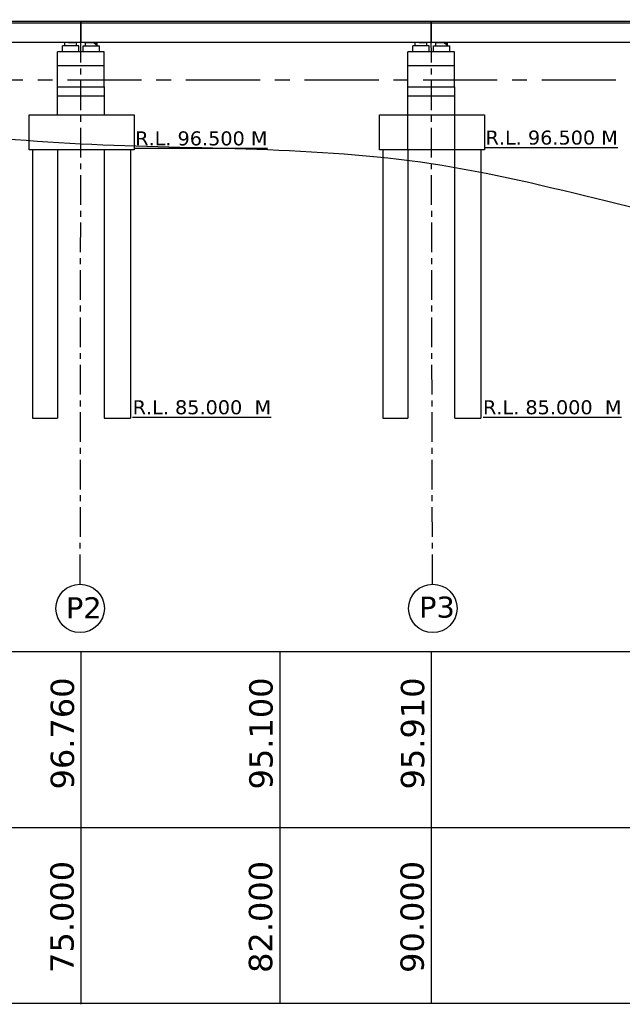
# Model space of a CAD drawing. Header units: millimetres. Extents: x -7746077780 to -3844657605, y -13315294818 to -6656873469.
# Tile 97 of 130: x -3871640362 to -3871627456, y -6658033521 to -6658012424. Entities that reach past the tile are written whole.
import ezdxf

# ---------------------------------------------------------------- set-up
doc = ezdxf.new("R2010")
doc.units = ezdxf.units.MM
doc.header["$MEASUREMENT"] = 0
doc.header["$PDMODE"] = 2
doc.linetypes.add('CENTER', pattern=[50.800000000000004, 31.75, -6.35, 6.35, -6.35])
for name, color, linetype in [('CHAINAGE', 7, 'Continuous'), ('H.F.L.', 7, 'Continuous'), ('SECTION', 7, 'Continuous'), ('TEX', 6, 'Continuous'), ('TEXT', 7, 'Continuous')]:
    doc.layers.add(name, color=color, linetype=linetype)
doc.styles.get("Standard").update_dxf_attribs({"font": 'verdana.ttf', "height": 250})
doc.dimstyles.new('Copy of ISO-25--------4', dxfattribs={"dimtxt": 200, "dimasz": 150, "dimexe": 300, "dimexo": 300, "dimgap": 0.02, "dimtad": 0, "dimtih": 1, "dimtoh": 1, "dimdec": 0, "dimlfac": 4, "dimdsep": 46, "dimtxsty": 'Standard', "dimcen": 150, "dimclrd": 1, "dimclre": 1, "dimclrt": 1, "dimadec": 0, "dimazin": 0, "dimtfac": 1, "dimtdec": 0, "dimtmove": 2, "dimatfit": 3, "dimfxl": 0, "dimarcsym": 0})

# ---------------------------------------------------------------- blocks, each defined once
blk = doc.blocks.new('*D1077')
at = {"layer": 'Defpoints', "color": 0, "ltscale": 20, "transparency": 16777216}
for p in [(-3871576176.703456, -6658008528.117167), (-3871656941.390793, -6658012460.248273), (-3871576176.703456, -6658012460.248119)]:
    blk.add_point(p, dxfattribs=at)
at = {"layer": 'TEX', "color": 1, "lineweight": -2, "ltscale": 20, "transparency": 16777216}
for p, q in [((-3871656941.390793, -6658012160.248273), (-3871656941.390793, -6658008228.117167)), ((-3871576176.703456, -6658012160.248119), (-3871576176.703456, -6658008228.117167)), ((-3871656441.390793, -6658008528.117167), (-3871634158.966386, -6658008528.117167)), ((-3871576676.703456, -6658008528.117167), (-3871598959.127863, -6658008528.117167))]:
    blk.add_line(p, q, dxfattribs=at)
at = {"layer": 'TEX', "color": 1, "ltscale": 20, "transparency": 16777216}
for points in [[(-3871656441.390793, -6658008444.783834), (-3871656441.390793, -6658008611.4505), (-3871656941.390793, -6658008528.117167)], [(-3871576676.703456, -6658008444.783834), (-3871576676.703456, -6658008611.4505), (-3871576176.703456, -6658008528.117167)]]:
    blk.add_solid(points, dxfattribs=at)
at = {"layer": 'TEX', "color": 1, "ltscale": 20, "transparency": 16777216, "insert": (-3871616559.047125, -6658008528.117167), "char_height": 250, "attachment_point": 5}
blk.add_mtext('{\\H2x;LENTH OF BRIDGE = 150.00 M. (10 SPAN @ 15.00 M. C/C EACH + 2 NO. @ 6.700 M. APPROC SLAB )}', dxfattribs=at)

msp = doc.modelspace()

# ---------------------------------------------------------------- hatches: boundary and pattern name
at = {"linetype": 'Continuous', "ltscale": 0.05}
h = msp.add_hatch(dxfattribs=at)
h.set_pattern_fill('ANSI31', color=252, scale=100, style=0)
h.set_pattern_definition([(135, (-5808171326.37219, -3329191462.554389), (8.838834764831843, 8.838834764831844), [])])
h.paths.add_polyline_path([(-3871639146.235041, -6658012910.270507), (-3871639146.235041, -6658012985.270507), (-3871639321.235041, -6658012985.270505), (-3871639321.235041, -6658012910.270505)])
h.paths.add_polyline_path([(-3871639321.235041, -6658012985.270507), (-3871639396.235041, -6658012985.270507), (-3871639396.235041, -6658012910.270505), (-3871639321.235041, -6658012910.270505)])
h = msp.add_hatch(dxfattribs=at)
h.set_pattern_fill('ANSI31', color=252, scale=100, style=0)
h.set_pattern_definition([(45.00000000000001, (-1935106776.072139, -3329191462.554389), (-8.838834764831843, 8.838834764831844), [])])
h.paths.add_polyline_path([(-3871638956.20929, -6658012910.270507), (-3871638956.20929, -6658012985.270507), (-3871638781.20929, -6658012985.270505), (-3871638781.20929, -6658012910.270505)])
h.paths.add_polyline_path([(-3871638781.20929, -6658012985.270507), (-3871638706.20929, -6658012985.270507), (-3871638706.20929, -6658012910.270505), (-3871638781.20929, -6658012910.270505)])
h = msp.add_hatch(dxfattribs=at)
h.set_pattern_fill('ANSI31', color=252, scale=100, style=0)
h.set_pattern_definition([(135, (-5808163821.928781, -3329191462.554389), (8.838834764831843, 8.838834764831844), [])])
h.paths.add_polyline_path([(-3871631641.791631, -6658012910.270507), (-3871631641.791631, -6658012985.270507), (-3871631816.791631, -6658012985.270505), (-3871631816.791631, -6658012910.270505)])
h.paths.add_polyline_path([(-3871631816.791631, -6658012985.270507), (-3871631891.791631, -6658012985.270507), (-3871631891.791631, -6658012910.270505), (-3871631816.791631, -6658012910.270505)])
h = msp.add_hatch(dxfattribs=at)
h.set_pattern_fill('ANSI31', color=252, scale=100, style=0)
h.set_pattern_definition([(45.00000000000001, (-1935099271.628729, -3329191462.554389), (-8.838834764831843, 8.838834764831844), [])])
h.paths.add_polyline_path([(-3871631451.76588, -6658012910.270507), (-3871631451.76588, -6658012985.270507), (-3871631276.76588, -6658012985.270505), (-3871631276.76588, -6658012910.270505)])
h.paths.add_polyline_path([(-3871631276.76588, -6658012985.270507), (-3871631201.76588, -6658012985.270507), (-3871631201.76588, -6658012910.270505), (-3871631276.76588, -6658012910.270505)])

# ---------------------------------------------------------------- linework, layer by layer
at = {"color": 252, "linetype": 'Continuous', "ltscale": 0.05}
for p, q in [((-3871639056.222159, -6658012460.248234), (-3871646546.222159, -6658012460.248234)), ((-3871639056.22216, -6658012497.823395), (-3871646546.222159, -6658012497.823393)), ((-3871639056.222158, -6658012460.248221), (-3871646546.222158, -6658012460.248221)), ((-3871639056.222159, -6658012497.823382), (-3871646546.222158, -6658012497.82338)), ((-3871639056.222166, -6658012910.270504), (-3871639056.222166, -6658012460.248236)), ((-3871639056.222157, -6658012910.27049), (-3871639056.222157, -6658012460.248221)), ((-3871639046.222175, -6658012910.270502), (-3871639046.222175, -6658012460.248232)), ((-3871639046.222166, -6658012910.270507), (-3871639046.222166, -6658012460.248237)), ((-3871631551.778757, -6658012460.248235), (-3871639046.22216, -6658012460.248235)), ((-3871631551.778757, -6658012497.823395), (-3871639046.22216, -6658012497.823394)), ((-3871631556.222158, -6658012460.248235), (-3871639046.222158, -6658012460.248235)), ((-3871631556.222159, -6658012497.823396), (-3871639046.222158, -6658012497.823394)), ((-3871631551.778757, -6658012910.270504), (-3871631551.778757, -6658012460.248236)), ((-3871631551.778748, -6658012910.27049), (-3871631551.778748, -6658012460.248221)), ((-3871631541.778766, -6658012910.270502), (-3871631541.778766, -6658012460.248232)), ((-3871631541.778757, -6658012910.270507), (-3871631541.778757, -6658012460.248237)), ((-3871624052.001117, -6658012460.248239), (-3871631541.778757, -6658012460.248238)), ((-3871624052.001116, -6658012460.24824), (-3871631541.778757, -6658012460.248239)), ((-3871624052.001117, -6658012497.8234), (-3871631541.778757, -6658012497.823396)), ((-3871624052.001117, -6658012497.823401), (-3871631541.778757, -6658012497.823399)), ((-3871639056.222159, -6658012910.270502), (-3871646546.222159, -6658012910.270504)), ((-3871639056.222158, -6658012910.27049), (-3871646546.222158, -6658012910.270492)), ((-3871639096.222166, -6658012985.270505), (-3871639446.247915, -6658012985.270505)), ((-3871639446.247915, -6658013110.110396), (-3871639446.247915, -6658012985.270505)), ((-3871639396.235041, -6658012985.270505), (-3871639396.235041, -6658012910.270505)), ((-3871639146.235041, -6658012910.270515), (-3871639396.235041, -6658012910.270514)), ((-3871639314.34999, -6658012910.270515), (-3871639178.120092, -6658012910.270515)), ((-3871639146.235041, -6658012985.270507), (-3871639146.235041, -6658012910.270507)), ((-3871639096.222166, -6658013110.110396), (-3871639096.222166, -6658012985.270505)), ((-3871631556.22216, -6658012910.270503), (-3871639046.22216, -6658012910.270505)), ((-3871631556.222158, -6658012910.270503), (-3871639046.222158, -6658012910.270505)), ((-3871639006.222164, -6658012985.270505), (-3871638656.196415, -6658012985.270505)), ((-3871639006.222164, -6658013110.110396), (-3871639006.222164, -6658012985.270505)), ((-3871638956.20929, -6658012910.270507), (-3871638706.20929, -6658012910.270505)), ((-3871638956.20929, -6658012985.270507), (-3871638956.20929, -6658012910.270507)), ((-3871638788.09434, -6658012910.270507), (-3871638924.324238, -6658012910.270507)), ((-3871638706.20929, -6658012985.270505), (-3871638706.20929, -6658012910.270505)), ((-3871638656.196415, -6658013110.110396), (-3871638656.196415, -6658012985.270505)), ((-3871631591.778757, -6658012985.270505), (-3871631941.804506, -6658012985.270505)), ((-3871631941.804506, -6658013110.110396), (-3871631941.804506, -6658012985.270505)), ((-3871631891.791631, -6658012985.270505), (-3871631891.791631, -6658012910.270505)), ((-3871631641.791631, -6658012910.270515), (-3871631891.791631, -6658012910.270514)), ((-3871631809.90658, -6658012910.270515), (-3871631673.676683, -6658012910.270515)), ((-3871631641.791631, -6658012985.270507), (-3871631641.791631, -6658012910.270507)), ((-3871631591.778757, -6658013110.110396), (-3871631591.778757, -6658012985.270505)), ((-3871624056.222159, -6658012910.270506), (-3871631546.222159, -6658012910.270508)), ((-3871624056.222159, -6658012910.270508), (-3871631546.222159, -6658012910.27051)), ((-3871631501.778755, -6658012985.270505), (-3871631151.753006, -6658012985.270505)), ((-3871631501.778755, -6658013110.110396), (-3871631501.778755, -6658012985.270505)), ((-3871631451.76588, -6658012910.270507), (-3871631201.76588, -6658012910.270505)), ((-3871631451.76588, -6658012985.270507), (-3871631451.76588, -6658012910.270507)), ((-3871631283.650931, -6658012910.270507), (-3871631419.880828, -6658012910.270507)), ((-3871631201.76588, -6658012985.270505), (-3871631201.76588, -6658012910.270505)), ((-3871631151.753006, -6658013110.110396), (-3871631151.753006, -6658012985.270505)), ((-3871639551.222167, -6658013860.110395), (-3871639551.222167, -6658013110.110396)), ((-3871638551.222165, -6658013110.110396), (-3871639551.222167, -6658013110.110396)), ((-3871638726.222166, -6658013110.110396), (-3871639501.222166, -6658013110.110396)), ((-3871638551.222165, -6658013860.110396), (-3871638551.222165, -6658013110.110396)), ((-3871632046.778757, -6658013860.110395), (-3871632046.778757, -6658013110.110396)), ((-3871631046.778755, -6658013110.110396), (-3871632046.778757, -6658013110.110396)), ((-3871631221.778757, -6658013110.110396), (-3871631996.778757, -6658013110.110396)), ((-3871631046.778755, -6658013860.110396), (-3871631046.778755, -6658013110.110396)), ((-3871638551.222164, -6658013410.110397), (-3871639551.222167, -6658013410.110397)), ((-3871631046.778755, -6658013410.110397), (-3871632046.778757, -6658013410.110397)), ((-3871639551.222166, -6658014460.19127), (-3871639551.222167, -6658013860.110395)), ((-3871638551.222165, -6658013860.110397), (-3871638551.222167, -6658014460.19127)), ((-3871632046.778753, -6658015210.248235), (-3871632046.778757, -6658013860.110395)), ((-3871631046.778755, -6658013860.110397), (-3871631046.778754, -6658015210.248235)), ((-3871640086.944488, -6658015210.191269), (-3871640086.944488, -6658020960.4236)), ((-3871639551.222166, -6658015210.19127), (-3871639551.222166, -6658020960.4236)), ((-3871638551.222167, -6658015210.191269), (-3871638551.222175, -6658020960.4236)), ((-3871637986.94449, -6658015210.191269), (-3871637986.944489, -6658020960.4236)), ((-3871632582.501075, -6658015210.19127), (-3871632582.501078, -6658020960.4236)), ((-3871632046.778753, -6658015210.191268), (-3871632046.778756, -6658020960.423601)), ((-3871631046.778754, -6658015210.19127), (-3871631046.778765, -6658020960.4236)), ((-3871630482.501077, -6658015210.19127), (-3871630482.501079, -6658020960.4236))]:
    msp.add_line(p, q, dxfattribs=at)
at = {"color": 251, "linetype": 'Continuous', "ltscale": 0.05}
for p, q in [((-3871640086.944488, -6658020960.423595), (-3871639551.222166, -6658020960.423596)), ((-3871638550.419385, -6658020960.423599), (-3871637986.94449, -6658020960.4236)), ((-3871632582.501079, -6658020960.423595), (-3871632046.778757, -6658020960.423596)), ((-3871631045.975976, -6658020960.423599), (-3871630482.501081, -6658020960.4236))]:
    msp.add_line(p, q, dxfattribs=at)
at = {"color": 252, "linetype": 'Continuous', "ltscale": 0.05}
for points in [[(-3871639551.222167, -6658013860.110397), (-3871638551.222165, -6658013860.110397), (-3871638551.222165, -6658014060.110397), (-3871639551.222167, -6658014060.110397)], [(-3871632046.778757, -6658013860.110397), (-3871631046.778755, -6658013860.110397), (-3871631046.778755, -6658014060.110397), (-3871632046.778757, -6658014060.110397)]]:
    msp.add_lwpolyline(points, close=True, dxfattribs=at)
at = {"color": 251, "linetype": 'Continuous', "ltscale": 0.05}
for points in [[(-3871640161.944494, -6658014460.19127), (-3871637911.944495, -6658014460.19127), (-3871637911.944495, -6658015210.191269), (-3871640161.944494, -6658015210.191269)], [(-3871632657.501081, -6658014460.19127), (-3871630407.501082, -6658014460.19127), (-3871630407.501082, -6658015210.191269), (-3871632657.501081, -6658015210.191269)]]:
    msp.add_lwpolyline(points, close=True, dxfattribs=at)
at = {"layer": 'H.F.L.', "color": 1, "linetype": 'CENTER', "ltscale": 50}
msp.add_line((-3871662201.287815, -6658013705.712427), (-3871568910.75561, -6658013729.022579), dxfattribs=at)
at = {"layer": 'SECTION', "color": 6, "ltscale": 20}
for centre in [(-3871639068.353908, -6658025038.424446), (-3871631514.819592, -6658025038.424445)]:
    msp.add_circle(centre, 519.3107600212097, dxfattribs=at)
at = {"layer": 'TEX', "color": 4, "linetype": 'CENTER', "ltscale": 20}
for p, q in [((-3871639064.531104, -6658024519.127757), (-3871639051.222158, -6658012460.248235)), ((-3871631521.950527, -6658024519.162647), (-3871631546.778749, -6658012460.248235))]:
    msp.add_line(p, q, dxfattribs=at)
at = {"layer": 'TEX', "color": 3, "ltscale": 20}
for p, q in [((-3871639051.173356, -6658025960.248234), (-3871639050.997005, -6658033502.322095)), ((-3871639051.173356, -6658025960.248234), (-3871639050.997005, -6658033502.322095)), ((-3871639051.173356, -6658025960.248234), (-3871639050.997005, -6658033502.322095)), ((-3871639051.173356, -6658025960.248234), (-3871639050.997005, -6658033502.322095)), ((-3871639051.173356, -6658025960.248234), (-3871639050.997005, -6658033502.322095)), ((-3871639051.173356, -6658025960.248234), (-3871639050.997005, -6658033502.322095)), ((-3871639051.173356, -6658025960.248234), (-3871639050.997005, -6658033502.322095)), ((-3871639051.173356, -6658025960.248234), (-3871639050.997005, -6658033502.322095)), ((-3871639051.173356, -6658025960.248234), (-3871639050.997005, -6658033502.322095)), ((-3871639051.173356, -6658025960.248234), (-3871639050.997005, -6658033502.322095)), ((-3871639051.173356, -6658025960.248234), (-3871639050.997005, -6658033502.322095)), ((-3871639051.173356, -6658025960.248234), (-3871639050.997005, -6658033502.322095)), ((-3871639051.173356, -6658025960.248234), (-3871639050.997005, -6658033502.322095)), ((-3871639051.173356, -6658025960.248234), (-3871639050.997005, -6658033502.322095)), ((-3871639051.173356, -6658025960.248234), (-3871639050.997005, -6658033502.322095)), ((-3871639051.173356, -6658025960.248234), (-3871639050.997005, -6658033502.322095)), ((-3871639051.173356, -6658025960.248234), (-3871639050.997005, -6658033502.322095)), ((-3871639051.173356, -6658025960.248234), (-3871639050.997005, -6658033502.322095)), ((-3871639051.173356, -6658025960.248234), (-3871639050.997005, -6658033502.322095)), ((-3871639051.173356, -6658025960.248234), (-3871639050.997005, -6658033502.322095)), ((-3871639051.173356, -6658025960.248234), (-3871639050.997005, -6658033502.322095)), ((-3871639051.173356, -6658025960.248234), (-3871639050.997005, -6658033502.322095)), ((-3871639051.173356, -6658025960.248234), (-3871639050.997005, -6658033502.322095)), ((-3871639051.173356, -6658025960.248234), (-3871639050.997005, -6658033502.322095)), ((-3871639051.173356, -6658025960.248234), (-3871639050.997005, -6658033502.322095)), ((-3871639051.173356, -6658025960.248234), (-3871639050.997005, -6658033502.322095)), ((-3871639051.173356, -6658025960.248234), (-3871639050.997005, -6658033502.322095)), ((-3871639051.173356, -6658025960.248234), (-3871639050.997005, -6658033502.322095)), ((-3871639051.173356, -6658025960.248234), (-3871639050.997005, -6658033502.322095)), ((-3871639051.173356, -6658025960.248234), (-3871639050.997005, -6658033502.322095)), ((-3871639051.173356, -6658025960.248234), (-3871639050.997005, -6658033502.322095)), ((-3871639051.173356, -6658025960.248234), (-3871639050.997005, -6658033502.322095)), ((-3871639051.173356, -6658025960.248234), (-3871639050.997005, -6658033502.322095)), ((-3871639051.173356, -6658025960.248234), (-3871639050.997005, -6658033502.322095)), ((-3871639051.173356, -6658025960.248234), (-3871639050.997005, -6658033502.322095)), ((-3871639051.173356, -6658025960.248234), (-3871639050.997005, -6658033502.322095)), ((-3871639051.173356, -6658025960.248234), (-3871639050.997005, -6658033502.322095)), ((-3871639051.173356, -6658025960.248234), (-3871639050.997005, -6658033502.322095)), ((-3871639051.173356, -6658025960.248234), (-3871639050.997005, -6658033502.322095)), ((-3871639051.173356, -6658025960.248234), (-3871639050.997005, -6658033502.322095)), ((-3871639051.173356, -6658025960.774337), (-3871639050.997005, -6658033502.848198)), ((-3871639051.173356, -6658025960.774337), (-3871639050.997005, -6658033502.848198)), ((-3871639051.173356, -6658025960.774337), (-3871639050.997005, -6658033502.848198)), ((-3871639051.173356, -6658025960.774337), (-3871639050.997005, -6658033502.848198)), ((-3871639051.173356, -6658025960.774337), (-3871639050.997005, -6658033502.848198)), ((-3871639051.173356, -6658025960.774337), (-3871639050.997005, -6658033502.848198)), ((-3871639051.173356, -6658025960.774337), (-3871639050.997005, -6658033502.848198)), ((-3871639051.173356, -6658025960.774337), (-3871639050.997005, -6658033502.848198)), ((-3871639051.173356, -6658025960.774337), (-3871639050.997005, -6658033502.848198)), ((-3871639051.173356, -6658025960.774337), (-3871639050.997005, -6658033502.848198)), ((-3871639051.173356, -6658025960.774337), (-3871639050.997005, -6658033502.848198)), ((-3871639051.173356, -6658025960.774337), (-3871639050.997005, -6658033502.848198)), ((-3871639051.173356, -6658025960.774337), (-3871639050.997005, -6658033502.848198)), ((-3871639051.173356, -6658025960.774337), (-3871639050.997005, -6658033502.848198)), ((-3871639051.173356, -6658025960.774337), (-3871639050.997005, -6658033502.848198)), ((-3871639051.173356, -6658025960.774337), (-3871639050.997005, -6658033502.848198)), ((-3871639051.173356, -6658025960.774337), (-3871639050.997005, -6658033502.848198)), ((-3871639051.173356, -6658025960.774337), (-3871639050.997005, -6658033502.848198)), ((-3871639051.173356, -6658025960.774337), (-3871639050.997005, -6658033502.848198)), ((-3871639051.173356, -6658025960.774337), (-3871639050.997005, -6658033502.848198)), ((-3871639051.173356, -6658025960.774337), (-3871639050.997005, -6658033502.848198)), ((-3871639051.173356, -6658025960.774337), (-3871639050.997005, -6658033502.848198)), ((-3871639051.173356, -6658025960.774337), (-3871639050.997005, -6658033502.848198)), ((-3871639051.173356, -6658025960.774337), (-3871639050.997005, -6658033502.848198)), ((-3871639051.173356, -6658025960.774337), (-3871639050.997005, -6658033502.848198)), ((-3871639051.173356, -6658025960.774337), (-3871639050.997005, -6658033502.848198)), ((-3871639051.173356, -6658025960.774337), (-3871639050.997005, -6658033502.848198)), ((-3871639051.173356, -6658025960.774337), (-3871639050.997005, -6658033502.848198)), ((-3871639051.173356, -6658025960.774337), (-3871639050.997005, -6658033502.848198)), ((-3871639051.173356, -6658025960.774337), (-3871639050.997005, -6658033502.848198)), ((-3871639051.173356, -6658025960.774337), (-3871639050.997005, -6658033502.848198)), ((-3871639051.173356, -6658025960.774337), (-3871639050.997005, -6658033502.848198)), ((-3871639051.173356, -6658025960.774337), (-3871639050.997005, -6658033502.848198)), ((-3871639051.173356, -6658025960.774337), (-3871639050.997005, -6658033502.848198)), ((-3871639051.173356, -6658025960.774337), (-3871639050.997005, -6658033502.848198)), ((-3871639051.173356, -6658025960.774337), (-3871639050.997005, -6658033502.848198)), ((-3871639051.173356, -6658025960.774337), (-3871639050.997005, -6658033502.848198)), ((-3871639051.173356, -6658025960.774337), (-3871639050.997005, -6658033502.848198)), ((-3871639051.173356, -6658025960.774337), (-3871639050.997005, -6658033502.848198)), ((-3871639051.173356, -6658025960.774337), (-3871639050.997005, -6658033502.848198)), ((-3871639051.173356, -6658025978.465645), (-3871639050.997005, -6658033520.539506)), ((-3871639051.173356, -6658025978.465645), (-3871639050.997005, -6658033520.539506)), ((-3871639051.173356, -6658025978.465645), (-3871639050.997005, -6658033520.539506)), ((-3871639051.173356, -6658025978.465645), (-3871639050.997005, -6658033520.539506)), ((-3871639051.173356, -6658025978.465645), (-3871639050.997005, -6658033520.539506)), ((-3871639051.173356, -6658025978.465645), (-3871639050.997005, -6658033520.539506)), ((-3871639051.173356, -6658025978.465645), (-3871639050.997005, -6658033520.539506)), ((-3871639051.173356, -6658025978.465645), (-3871639050.997005, -6658033520.539506)), ((-3871639051.173356, -6658025978.465645), (-3871639050.997005, -6658033520.539506)), ((-3871639051.173356, -6658025978.465645), (-3871639050.997005, -6658033520.539506)), ((-3871639051.173356, -6658025978.465645), (-3871639050.997005, -6658033520.539506)), ((-3871639051.173356, -6658025978.465645), (-3871639050.997005, -6658033520.539506)), ((-3871639051.173356, -6658025978.465645), (-3871639050.997005, -6658033520.539506)), ((-3871639051.173356, -6658025978.465645), (-3871639050.997005, -6658033520.539506)), ((-3871639051.173356, -6658025978.465645), (-3871639050.997005, -6658033520.539506)), ((-3871639051.173356, -6658025978.465645), (-3871639050.997005, -6658033520.539506)), ((-3871639051.173356, -6658025978.465645), (-3871639050.997005, -6658033520.539506)), ((-3871639051.173356, -6658025978.465645), (-3871639050.997005, -6658033520.539506)), ((-3871639051.173356, -6658025978.465645), (-3871639050.997005, -6658033520.539506)), ((-3871639051.173356, -6658025978.465645), (-3871639050.997005, -6658033520.539506)), ((-3871639051.173356, -6658025978.465645), (-3871639050.997005, -6658033520.539506)), ((-3871639051.173356, -6658025978.465645), (-3871639050.997005, -6658033520.539506)), ((-3871639051.173356, -6658025978.465645), (-3871639050.997005, -6658033520.539506)), ((-3871639051.173356, -6658025978.465645), (-3871639050.997005, -6658033520.539506)), ((-3871639051.173356, -6658025978.465645), (-3871639050.997005, -6658033520.539506)), ((-3871639051.173356, -6658025978.465645), (-3871639050.997005, -6658033520.539506)), ((-3871639051.173356, -6658025978.465645), (-3871639050.997005, -6658033520.539506)), ((-3871639051.173356, -6658025978.465645), (-3871639050.997005, -6658033520.539506)), ((-3871639051.173356, -6658025978.465645), (-3871639050.997005, -6658033520.539506)), ((-3871639051.173356, -6658025978.465645), (-3871639050.997005, -6658033520.539506)), ((-3871639051.173356, -6658025978.465645), (-3871639050.997005, -6658033520.539506)), ((-3871639051.173356, -6658025978.465645), (-3871639050.997005, -6658033520.539506)), ((-3871639051.173356, -6658025978.465645), (-3871639050.997005, -6658033520.539506)), ((-3871639051.173356, -6658025978.465645), (-3871639050.997005, -6658033520.539506)), ((-3871639051.173356, -6658025978.465645), (-3871639050.997005, -6658033520.539506)), ((-3871639051.173356, -6658025978.465645), (-3871639050.997005, -6658033520.539506)), ((-3871639051.173356, -6658025978.465645), (-3871639050.997005, -6658033520.539506)), ((-3871639051.173356, -6658025978.465645), (-3871639050.997005, -6658033520.539506)), ((-3871639051.173356, -6658025978.465645), (-3871639050.997005, -6658033520.539506)), ((-3871639051.173356, -6658025978.465645), (-3871639050.997005, -6658033520.539506)), ((-3871639051.173356, -6658025978.991748), (-3871639050.997005, -6658033521.065609)), ((-3871639051.173356, -6658025978.991748), (-3871639050.997005, -6658033521.065609)), ((-3871639051.173356, -6658025978.991748), (-3871639050.997005, -6658033521.065609)), ((-3871639051.173356, -6658025978.991748), (-3871639050.997005, -6658033521.065609)), ((-3871639051.173356, -6658025978.991748), (-3871639050.997005, -6658033521.065609)), ((-3871639051.173356, -6658025978.991748), (-3871639050.997005, -6658033521.065609)), ((-3871639051.173356, -6658025978.991748), (-3871639050.997005, -6658033521.065609)), ((-3871639051.173356, -6658025978.991748), (-3871639050.997005, -6658033521.065609)), ((-3871639051.173356, -6658025978.991748), (-3871639050.997005, -6658033521.065609)), ((-3871639051.173356, -6658025978.991748), (-3871639050.997005, -6658033521.065609)), ((-3871639051.173356, -6658025978.991748), (-3871639050.997005, -6658033521.065609)), ((-3871639051.173356, -6658025978.991748), (-3871639050.997005, -6658033521.065609)), ((-3871639051.173356, -6658025978.991748), (-3871639050.997005, -6658033521.065609)), ((-3871639051.173356, -6658025978.991748), (-3871639050.997005, -6658033521.065609)), ((-3871639051.173356, -6658025978.991748), (-3871639050.997005, -6658033521.065609)), ((-3871639051.173356, -6658025978.991748), (-3871639050.997005, -6658033521.065609)), ((-3871639051.173356, -6658025978.991748), (-3871639050.997005, -6658033521.065609)), ((-3871639051.173356, -6658025978.991748), (-3871639050.997005, -6658033521.065609)), ((-3871639051.173356, -6658025978.991748), (-3871639050.997005, -6658033521.065609)), ((-3871639051.173356, -6658025978.991748), (-3871639050.997005, -6658033521.065609)), ((-3871639051.173356, -6658025978.991748), (-3871639050.997005, -6658033521.065609)), ((-3871639051.173356, -6658025978.991748), (-3871639050.997005, -6658033521.065609)), ((-3871639051.173356, -6658025978.991748), (-3871639050.997005, -6658033521.065609)), ((-3871639051.173356, -6658025978.991748), (-3871639050.997005, -6658033521.065609)), ((-3871639051.173356, -6658025978.991748), (-3871639050.997005, -6658033521.065609)), ((-3871639051.173356, -6658025978.991748), (-3871639050.997005, -6658033521.065609)), ((-3871639051.173356, -6658025978.991748), (-3871639050.997005, -6658033521.065609)), ((-3871639051.173356, -6658025978.991748), (-3871639050.997005, -6658033521.065609)), ((-3871639051.173356, -6658025978.991748), (-3871639050.997005, -6658033521.065609)), ((-3871639051.173356, -6658025978.991748), (-3871639050.997005, -6658033521.065609)), ((-3871639051.173356, -6658025978.991748), (-3871639050.997005, -6658033521.065609)), ((-3871639051.173356, -6658025978.991748), (-3871639050.997005, -6658033521.065609)), ((-3871639051.173356, -6658025978.991748), (-3871639050.997005, -6658033521.065609)), ((-3871639051.173356, -6658025978.991748), (-3871639050.997005, -6658033521.065609)), ((-3871639051.173356, -6658025978.991748), (-3871639050.997005, -6658033521.065609)), ((-3871639051.173356, -6658025978.991748), (-3871639050.997005, -6658033521.065609)), ((-3871639051.173356, -6658025978.991748), (-3871639050.997005, -6658033521.065609)), ((-3871639051.173356, -6658025978.991748), (-3871639050.997005, -6658033521.065609)), ((-3871639051.173356, -6658025978.991748), (-3871639050.997005, -6658033521.065609)), ((-3871639051.173356, -6658025978.991748), (-3871639050.997005, -6658033521.065609)), ((-3871634794.053004, -6658025960.248234), (-3871634794.053004, -6658033502.848198)), ((-3871634794.053004, -6658025960.248234), (-3871634794.053004, -6658033502.848198)), ((-3871634794.053004, -6658025960.248234), (-3871634794.053004, -6658033502.848198)), ((-3871634794.053004, -6658025960.248234), (-3871634794.053004, -6658033502.848198)), ((-3871634794.053004, -6658025960.248234), (-3871634794.053004, -6658033502.848198)), ((-3871634794.053004, -6658025960.248234), (-3871634794.053004, -6658033502.848198)), ((-3871634794.053004, -6658025960.248234), (-3871634794.053004, -6658033502.848198)), ((-3871634794.053004, -6658025960.248234), (-3871634794.053004, -6658033502.848198)), ((-3871634794.053004, -6658025960.248234), (-3871634794.053004, -6658033502.848198)), ((-3871634794.053004, -6658025960.248234), (-3871634794.053004, -6658033502.848198)), ((-3871634794.053004, -6658025960.248234), (-3871634794.053004, -6658033502.848198)), ((-3871634794.053004, -6658025960.248234), (-3871634794.053004, -6658033502.848198)), ((-3871634794.053004, -6658025960.248234), (-3871634794.053004, -6658033502.848198)), ((-3871634794.053004, -6658025960.248234), (-3871634794.053004, -6658033502.848198)), ((-3871634794.053004, -6658025960.248234), (-3871634794.053004, -6658033502.848198)), ((-3871634794.053004, -6658025960.248234), (-3871634794.053004, -6658033502.848198)), ((-3871634794.053004, -6658025960.248234), (-3871634794.053004, -6658033502.848198)), ((-3871634794.053004, -6658025960.248234), (-3871634794.053004, -6658033502.848198)), ((-3871634794.053004, -6658025960.248234), (-3871634794.053004, -6658033502.848198)), ((-3871634794.053004, -6658025960.248234), (-3871634794.053004, -6658033502.848198)), ((-3871634794.053004, -6658025960.248234), (-3871634794.053004, -6658033502.848198)), ((-3871634794.053004, -6658025960.248234), (-3871634794.053004, -6658033502.848198)), ((-3871634794.053004, -6658025960.248234), (-3871634794.053004, -6658033502.848198)), ((-3871634794.053004, -6658025960.248234), (-3871634794.053004, -6658033502.848198)), ((-3871631546.729946, -6658025960.248234), (-3871631546.729946, -6658033502.848198)), ((-3871631546.729946, -6658025960.248234), (-3871631546.729946, -6658033502.848198)), ((-3871669654.875386, -6658029731.548217), (-3871568402.989746, -6658029731.548217))]:
    msp.add_line(p, q, dxfattribs=at)
msp.add_lwpolyline([(-3871568402.989746, -6658033502.848197), (-3871669654.875386, -6658033502.848199), (-3871669654.875385, -6658025960.248235), (-3871568402.989746, -6658025960.248233)], close=True, dxfattribs=at)
at = {"layer": 'TEX', "color": 98, "ltscale": 20}
msp.add_open_spline([(-3871661551.221247, -6658013705.248235), (-3871659054.781537, -6658013997.610019), (-3871654071.904487, -6658014581.162197), (-3871646531.952318, -6658014308.5295), (-3871639072.038967, -6658015278.554401), (-3871631442.072413, -6658015057.623064), (-3871624155.677917, -6658017556.023937), (-3871616536.09784, -6658017163.326384), (-3871608935.343949, -6658017083.016293), (-3871601672.604537, -6658014463.073726), (-3871594029.001978, -6658014986.456999), (-3871586555.90802, -6658014568.309859), (-3871579016.278582, -6658014942.510752), (-3871573178.982267, -6658013880.88796), (-3871569790.809175, -6658013759.142323), (-3871568910.75561, -6658013749.293346)], degree=3, knots=[0, 0, 0, 0, 7531.232599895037, 15032.29015461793, 22553.55763162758, 30070.02594364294, 37733.39919017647, 45234.78979402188, 52754.74699137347, 60442.24699137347, 67943.74684138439, 75444.87342343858, 82945.0084222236, 90487.55441147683, 93129.31593575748, 93129.31593575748, 93129.31593575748, 93129.31593575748], dxfattribs=at)

# ---------------------------------------------------------------- texts
at = {"layer": 'CHAINAGE', "color": 241}
for s, p in [('96.760', (-3871639198.74189, -6658028917.384628)), ('96.760', (-3871639198.74189, -6658028917.384628)), ('96.760', (-3871639198.74189, -6658028917.384628)), ('96.760', (-3871639198.74189, -6658028917.384628)), ('96.760', (-3871639198.74189, -6658028917.384628)), ('96.760', (-3871639198.74189, -6658028917.384628)), ('96.760', (-3871639198.74189, -6658028917.384628)), ('96.760', (-3871639198.74189, -6658028917.384628)), ('96.760', (-3871639198.74189, -6658028917.384628)), ('96.760', (-3871639198.74189, -6658028917.384628)), ('96.760', (-3871639198.74189, -6658028917.384628)), ('96.760', (-3871639198.74189, -6658028917.384628)), ('96.760', (-3871639198.74189, -6658028917.384628)), ('96.760', (-3871639198.74189, -6658028917.384628)), ('96.760', (-3871639198.74189, -6658028917.384628)), ('96.760', (-3871639198.74189, -6658028917.384628)), ('96.760', (-3871639198.74189, -6658028917.384628)), ('96.760', (-3871639198.74189, -6658028917.384628)), ('96.760', (-3871639198.74189, -6658028917.384628)), ('96.760', (-3871639198.74189, -6658028917.384628)), ('96.760', (-3871639198.74189, -6658028917.384628)), ('96.760', (-3871639198.74189, -6658028917.384628)), ('96.760', (-3871639198.74189, -6658028917.384628)), ('96.760', (-3871639198.74189, -6658028917.384628)), ('96.760', (-3871639198.74189, -6658028917.384628)), ('96.760', (-3871639198.74189, -6658028917.384628)), ('96.760', (-3871639198.74189, -6658028917.384628)), ('96.760', (-3871639198.74189, -6658028917.384628)), ('96.760', (-3871639198.74189, -6658028917.384628)), ('96.760', (-3871639198.74189, -6658028917.384628)), ('96.760', (-3871639198.74189, -6658028917.384628)), ('96.760', (-3871639198.74189, -6658028917.384628)), ('96.760', (-3871639198.74189, -6658028917.384628)), ('96.760', (-3871639198.74189, -6658028917.384628)), ('96.760', (-3871639198.74189, -6658028917.384628)), ('96.760', (-3871639198.74189, -6658028917.384628)), ('96.760', (-3871639198.74189, -6658028917.384628)), ('96.760', (-3871639198.74189, -6658028917.384628)), ('96.760', (-3871639198.74189, -6658028917.384628)), ('96.760', (-3871639198.74189, -6658028917.384628)), ('95.100', (-3871634946.06495, -6658028917.384621)), ('95.100', (-3871634946.06495, -6658028917.384621)), ('95.100', (-3871634946.06495, -6658028917.384621)), ('95.100', (-3871634946.06495, -6658028917.384621)), ('95.100', (-3871634946.06495, -6658028917.384621)), ('95.100', (-3871634946.06495, -6658028917.384621)), ('95.100', (-3871634946.06495, -6658028917.384621)), ('95.100', (-3871634946.06495, -6658028917.384621)), ('95.100', (-3871634946.06495, -6658028917.384621)), ('95.100', (-3871634946.06495, -6658028917.384621)), ('95.100', (-3871634946.06495, -6658028917.384621)), ('95.100', (-3871634946.06495, -6658028917.384621)), ('95.100', (-3871634946.06495, -6658028917.384621)), ('95.100', (-3871634946.06495, -6658028917.384621)), ('95.100', (-3871634946.06495, -6658028917.384621)), ('95.100', (-3871634946.06495, -6658028917.384621)), ('95.100', (-3871634946.06495, -6658028917.384621)), ('95.100', (-3871634946.06495, -6658028917.384621)), ('95.100', (-3871634946.06495, -6658028917.384621)), ('95.100', (-3871634946.06495, -6658028917.384621)), ('95.100', (-3871634946.06495, -6658028917.384621)), ('95.100', (-3871634946.06495, -6658028917.384621)), ('95.100', (-3871634946.06495, -6658028917.384621)), ('95.100', (-3871634946.06495, -6658028917.384621)), ('95.910', (-3871631698.741892, -6658028917.384621)), ('95.910', (-3871631698.741892, -6658028917.384621))]:
    msp.add_text(s, height=499.9999999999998, rotation=90, dxfattribs=at).set_placement(p)
at = {"layer": 'CHAINAGE', "color": 241, "char_height": 499.9999999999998, "width": 2468.374999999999, "attachment_point": 7, "rotation": 90}
for s, insert in [('75.000', (-3871639197.35133, -6658032848.644394)), ('75.000', (-3871639197.35133, -6658032848.644394)), ('75.000', (-3871639197.35133, -6658032848.644394)), ('75.000', (-3871639197.35133, -6658032848.644394)), ('75.000', (-3871639197.35133, -6658032848.644394)), ('75.000', (-3871639197.35133, -6658032848.644394)), ('75.000', (-3871639197.35133, -6658032848.644394)), ('75.000', (-3871639197.35133, -6658032848.644394)), ('75.000', (-3871639197.35133, -6658032848.644394)), ('75.000', (-3871639197.35133, -6658032848.644394)), ('75.000', (-3871639197.35133, -6658032848.644394)), ('75.000', (-3871639197.35133, -6658032848.644394)), ('75.000', (-3871639197.35133, -6658032848.644394)), ('75.000', (-3871639197.35133, -6658032848.644394)), ('75.000', (-3871639197.35133, -6658032848.644394)), ('75.000', (-3871639197.35133, -6658032848.644394)), ('75.000', (-3871639197.35133, -6658032848.644394)), ('75.000', (-3871639197.35133, -6658032848.644394)), ('75.000', (-3871639197.35133, -6658032848.644394)), ('75.000', (-3871639197.35133, -6658032848.644394)), ('75.000', (-3871639197.35133, -6658032848.644394)), ('75.000', (-3871639197.35133, -6658032848.644394)), ('75.000', (-3871639197.35133, -6658032848.644394)), ('75.000', (-3871639197.35133, -6658032848.644394)), ('75.000', (-3871639197.35133, -6658032848.644394)), ('75.000', (-3871639197.35133, -6658032848.644394)), ('75.000', (-3871639197.35133, -6658032848.644394)), ('75.000', (-3871639197.35133, -6658032848.644394)), ('75.000', (-3871639197.35133, -6658032848.644394)), ('75.000', (-3871639197.35133, -6658032848.644394)), ('75.000', (-3871639197.35133, -6658032848.644394)), ('75.000', (-3871639197.35133, -6658032848.644394)), ('75.000', (-3871639197.35133, -6658032848.644394)), ('75.000', (-3871639197.35133, -6658032848.644394)), ('75.000', (-3871639197.35133, -6658032848.644394)), ('75.000', (-3871639197.35133, -6658032848.644394)), ('75.000', (-3871639197.35133, -6658032848.644394)), ('75.000', (-3871639197.35133, -6658032848.644394)), ('75.000', (-3871639197.35133, -6658032848.644394)), ('75.000', (-3871639197.35133, -6658032848.644394)), ('82.000', (-3871634944.67439, -6658032848.644386)), ('82.000', (-3871634944.67439, -6658032848.644386)), ('82.000', (-3871634944.67439, -6658032848.644386)), ('82.000', (-3871634944.67439, -6658032848.644386)), ('82.000', (-3871634944.67439, -6658032848.644386)), ('82.000', (-3871634944.67439, -6658032848.644386)), ('82.000', (-3871634944.67439, -6658032848.644386)), ('82.000', (-3871634944.67439, -6658032848.644386)), ('82.000', (-3871634944.67439, -6658032848.644386)), ('82.000', (-3871634944.67439, -6658032848.644386)), ('82.000', (-3871634944.67439, -6658032848.644386)), ('82.000', (-3871634944.67439, -6658032848.644386)), ('82.000', (-3871634944.67439, -6658032848.644386)), ('82.000', (-3871634944.67439, -6658032848.644386)), ('82.000', (-3871634944.67439, -6658032848.644386)), ('82.000', (-3871634944.67439, -6658032848.644386)), ('82.000', (-3871634944.67439, -6658032848.644386)), ('82.000', (-3871634944.67439, -6658032848.644386)), ('82.000', (-3871634944.67439, -6658032848.644386)), ('82.000', (-3871634944.67439, -6658032848.644386)), ('82.000', (-3871634944.67439, -6658032848.644386)), ('82.000', (-3871634944.67439, -6658032848.644386)), ('82.000', (-3871634944.67439, -6658032848.644386)), ('82.000', (-3871634944.67439, -6658032848.644386)), ('90.000', (-3871631697.351332, -6658032848.644386)), ('90.000', (-3871631697.351332, -6658032848.644386))]:
    msp.add_mtext(s, dxfattribs=dict(at, insert=insert))
at = {"layer": 'SECTION', "color": 6, "ltscale": 20, "char_height": 450, "width": 1535.994933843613, "attachment_point": 1}
for s, insert in [('P2', (-3871639372.5046, -6658024798.500656)), ('P3', (-3871631807.502614, -6658024785.473355))]:
    msp.add_mtext(s, dxfattribs=dict(at, insert=insert))
at = {"layer": 'TEXT', "color": 6, "char_height": 300, "width": 10799.796427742, "attachment_point": 2}
for s, insert in [('{\\LR.L. 96.500 M}', (-3871636472.103325, -6658014816.026589)), ('{\\LR.L. 96.500 M}', (-3871628967.659916, -6658014799.208387)), ('{\\LR.L. 85.000  M}', (-3871636460.885518, -6658020577.897693)), ('{\\LR.L. 85.000  M}', (-3871628956.442107, -6658020577.897693))]:
    msp.add_mtext(s, dxfattribs=dict(at, insert=insert))

# ---------------------------------------------------------------- dimensions: what is measured, and where the dimension line sits
at = {"layer": 'TEX', "color": 0, "ltscale": 20}
dim = msp.add_linear_dim(base=(-3871576176.703456, -6658008528.117167), p1=(-3871656941.390793, -6658012460.248273), p2=(-3871576176.703456, -6658012460.248119), text='{\\H2x;LENTH OF BRIDGE = 150.00 M. (10 SPAN @ 15.00 M. C/C EACH + 2 NO. @ 6.700 M. APPROC SLAB )}', dimstyle='Copy of ISO-25--------4', override={"dimtxt": 350, "dimasz": 500, "dimfxl": 0.05, "dimarcsym": 2}, dxfattribs=at)
dim.commit()
dim.dimension.update_dxf_attribs({"geometry": '*D1077', "text_midpoint": (-3871616559.047125, -6658008528.117167)})

doc.saveas('drawing.dxf')
